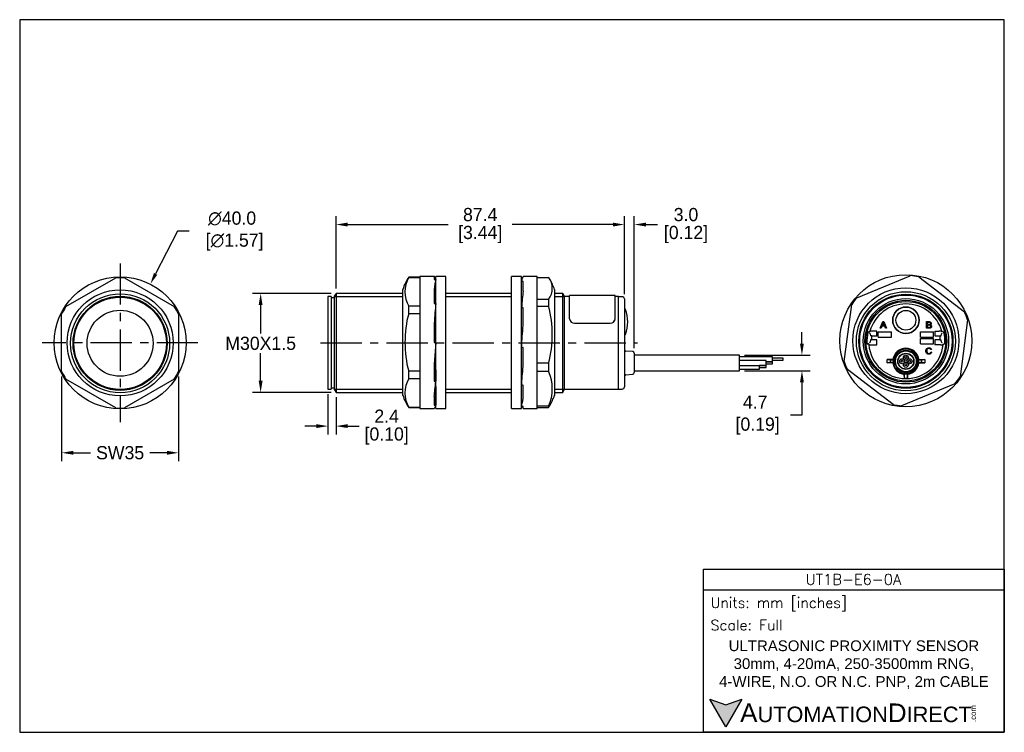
# Model space of a CAD drawing. Header units: inches. Extents: x 493 to 791, y 76 to 291.
import ezdxf

# ---------------------------------------------------------------- set-up
doc = ezdxf.new("R2010")
doc.units = ezdxf.units.IN
doc.header["$LTSCALE"] = 10
doc.header["$MEASUREMENT"] = 0
doc.linetypes.add('CENTER', pattern=[2, 1.25, -0.25, 0.25, -0.25])
for name, color, linetype in [('center', 40, 'CENTER'), ('DIM', 140, 'Continuous'), ('Text', 140, 'Continuous')]:
    doc.layers.add(name, color=color, linetype=linetype)
doc.styles.add('\\M+2ABAC\\M+2A6A11', font='txt')
doc.styles.add('ROMANS', font='romans.shx')
doc.dimstyles.get("Standard").update_dxf_attribs({"dimtxt": 4, "dimasz": 3.5, "dimexe": 2.5, "dimexo": 1.5, "dimgap": 1, "dimtad": 0, "dimtih": 1, "dimtoh": 1, "dimdec": 1, "dimzin": 0, "dimdsep": 46, "dimtxsty": 'Standard', "dimcen": 0, "dimadec": 0, "dimazin": 0, "dimtfac": 1, "dimtdec": 1, "dimtofl": 0, "dimtmove": 0, "dimatfit": 3, "dimfxl": 0, "dimtolj": 1, "dimtzin": 0, "dimarcsym": 0})

# ---------------------------------------------------------------- blocks, each defined once
blk = doc.blocks.new('*D0')
at = {"layer": 'Defpoints', "color": 0}
for p in [(505.46, 184.8), (540.89, 184.8), (540.89, 160.22)]:
    blk.add_point(p, dxfattribs=at)
at = {"layer": 'DIM', "color": 0, "lineweight": -2}
for p, q in [((505.46, 183.3), (505.46, 157.72)), ((540.89, 183.3), (540.89, 157.72)), ((508.96, 160.22), (514.18, 160.22)), ((537.39, 160.22), (532.18, 160.22))]:
    blk.add_line(p, q, dxfattribs=at)
at = {"layer": 'DIM', "color": 0}
for points in [[(508.96, 160.81), (508.96, 159.64), (505.46, 160.22)], [(537.39, 160.81), (537.39, 159.64), (540.89, 160.22)]]:
    blk.add_solid(points, dxfattribs=at)
at = {"layer": 'DIM', "color": 0, "insert": (523.18, 160.22), "char_height": 4, "attachment_point": 5}
blk.add_mtext('\\A1;SW35', dxfattribs=at)
blk = doc.blocks.new('*D1')
at = {"layer": 'Defpoints', "color": 0}
for p in [(532.33, 211.31), (514.02, 175.75)]:
    blk.add_point(p, dxfattribs=at)
at = {"layer": 'DIM', "color": 0, "lineweight": -2}
for p, q in [((540.61, 227.39), (533.93, 214.43)), ((544.11, 227.39), (540.61, 227.39))]:
    blk.add_line(p, q, dxfattribs=at)
at = {"layer": 'DIM', "color": 0}
blk.add_solid([(533.41, 214.69), (534.45, 214.16), (532.33, 211.31)], dxfattribs=at)
at = {"layer": 'DIM', "color": 0, "insert": (557.11, 227.39), "char_height": 4, "attachment_point": 5}
blk.add_mtext('\\A1;∅40.0\\P [∅1.57]', dxfattribs=at)
blk = doc.blocks.new('*D2')
at = {"layer": 'Defpoints', "color": 0}
for p in [(588.59, 208.53), (565.75, 178.53), (588.59, 178.53)]:
    blk.add_point(p, dxfattribs=at)
at = {"layer": 'DIM', "color": 0, "lineweight": -2}
for p, q in [((587.09, 208.53), (563.25, 208.53)), ((565.75, 205.03), (565.75, 196.37)), ((565.75, 182.03), (565.75, 190.37)), ((587.09, 178.53), (563.25, 178.53))]:
    blk.add_line(p, q, dxfattribs=at)
at = {"layer": 'DIM', "color": 0}
for points in [[(565.16, 205.03), (566.33, 205.03), (565.75, 208.53)], [(565.16, 182.03), (566.33, 182.03), (565.75, 178.53)]]:
    blk.add_solid(points, dxfattribs=at)
at = {"layer": 'DIM', "color": 0, "insert": (565.75, 193.37), "char_height": 4, "attachment_point": 5}
blk.add_mtext('\\A1;M30X1.5', dxfattribs=at)
blk = doc.blocks.new('*D3')
at = {"layer": 'Defpoints', "color": 0}
for p in [(586.15, 179.53), (588.59, 178.53), (588.59, 168.31)]:
    blk.add_point(p, dxfattribs=at)
at = {"layer": 'DIM', "color": 0, "lineweight": -2}
for p, q in [((586.15, 178.03), (586.15, 165.81)), ((588.59, 177.03), (588.59, 165.81)), ((582.65, 168.31), (579.15, 168.31)), ((592.09, 168.31), (595.59, 168.31))]:
    blk.add_line(p, q, dxfattribs=at)
at = {"layer": 'DIM', "color": 0}
for points in [[(582.65, 168.9), (582.65, 167.73), (586.15, 168.31)], [(592.09, 168.9), (592.09, 167.73), (588.59, 168.31)]]:
    blk.add_solid(points, dxfattribs=at)
at = {"layer": 'DIM', "color": 0, "char_height": 4, "attachment_point": 5}
for s, insert in [('\\A1;2.4', (603.92, 171.31)), ('\\A1;[0.10]', (603.92, 165.31))]:
    blk.add_mtext(s, dxfattribs=dict(at, insert=insert))
blk = doc.blocks.new('*D4')
at = {"layer": 'Defpoints', "color": 0}
for p in [(675.95, 229.37), (588.59, 208.53), (675.95, 206.82)]:
    blk.add_point(p, dxfattribs=at)
at = {"layer": 'DIM', "color": 0, "lineweight": -2}
for p, q in [((588.59, 210.03), (588.59, 231.87)), ((675.95, 208.32), (675.95, 231.87)), ((592.09, 229.37), (622.6, 229.37)), ((672.45, 229.37), (641.94, 229.37))]:
    blk.add_line(p, q, dxfattribs=at)
at = {"layer": 'DIM', "color": 0}
for points in [[(592.09, 229.95), (592.09, 228.78), (588.59, 229.37)], [(672.45, 229.95), (672.45, 228.78), (675.95, 229.37)]]:
    blk.add_solid(points, dxfattribs=at)
at = {"layer": 'DIM', "color": 0, "char_height": 4, "attachment_point": 5}
for s, insert in [('\\A1;87.4', (632.27, 232.37)), ('\\A1;[3.44]', (632.27, 226.37))]:
    blk.add_mtext(s, dxfattribs=dict(at, insert=insert))
blk = doc.blocks.new('*D5')
at = {"layer": 'Defpoints', "color": 0}
for p in [(678.95, 229.37), (675.95, 206.82), (678.95, 190.47)]:
    blk.add_point(p, dxfattribs=at)
at = {"layer": 'DIM', "color": 0, "lineweight": -2}
for p, q in [((675.95, 208.32), (675.95, 231.87)), ((678.95, 191.97), (678.95, 231.87)), ((672.45, 229.37), (668.95, 229.37)), ((682.45, 229.37), (685.95, 229.37))]:
    blk.add_line(p, q, dxfattribs=at)
at = {"layer": 'DIM', "color": 0}
for points in [[(672.45, 229.95), (672.45, 228.78), (675.95, 229.37)], [(682.45, 229.95), (682.45, 228.78), (678.95, 229.37)]]:
    blk.add_solid(points, dxfattribs=at)
at = {"layer": 'DIM', "color": 0, "char_height": 4, "attachment_point": 5}
for s, insert in [('\\A1;3.0', (694.61, 232.37)), ('\\A1;[0.12]', (694.61, 226.37))]:
    blk.add_mtext(s, dxfattribs=dict(at, insert=insert))
blk = doc.blocks.new('*D6')
at = {"layer": 'Defpoints', "color": 0}
for p in [(710.85, 189.8), (710.85, 185.1), (729.73, 185.1)]:
    blk.add_point(p, dxfattribs=at)
at = {"layer": 'DIM', "color": 0, "lineweight": -2}
for p, q in [((729.73, 193.3), (729.73, 196.8)), ((712.35, 189.8), (732.23, 189.8)), ((712.35, 185.1), (732.23, 185.1)), ((729.73, 181.6), (729.73, 171.64)), ((729.73, 171.64), (726.23, 171.64))]:
    blk.add_line(p, q, dxfattribs=at)
at = {"layer": 'DIM', "color": 0}
for points in [[(729.15, 193.3), (730.32, 193.3), (729.73, 189.8)], [(729.15, 181.6), (730.32, 181.6), (729.73, 185.1)]]:
    blk.add_solid(points, dxfattribs=at)
at = {"layer": 'DIM', "color": 0, "insert": (715.57, 171.64), "char_height": 4, "attachment_point": 5}
blk.add_mtext('\\A1;4.7\\P [0.19]', dxfattribs=at)

msp = doc.modelspace()

# ---------------------------------------------------------------- hatches: boundary and pattern name
at = {"layer": 'Text'}
msp.add_hatch(color=256, dxfattribs=at).paths.add_polyline_path([(711.57, 85.61), (706.72, 83.84), (701.87, 85.61), (706.72, 77.21)])

# ---------------------------------------------------------------- linework, layer by layer
for p, q in [((506.76, 204.51), (521.88, 213.24)), ((524.47, 213.24), (539.6, 204.51)), ((610.62, 213.43), (610.62, 213.38)), ((614.02, 213.43), (610.62, 213.43)), ((610.62, 213.38), (614.02, 213.38)), ((614.02, 213.68), (614.02, 173.68)), ((618.35, 213.68), (614.02, 213.68)), ((618.32, 213.67), (618.32, 212.7)), ((618.32, 212.7), (618.82, 212.7)), ((618.82, 173.68), (618.82, 213.68)), ((621.82, 213.68), (618.82, 213.68)), ((621.82, 173.68), (621.82, 213.68)), ((641.77, 173.68), (641.77, 213.68)), ((644.77, 213.68), (641.77, 213.68)), ((644.77, 173.68), (644.77, 213.68)), ((645, 213.12), (644.77, 213.12)), ((644.77, 206.71), (644.77, 212.16)), ((645.27, 212.16), (644.77, 212.16)), ((645.27, 213.68), (645.27, 213.64)), ((649.57, 213.68), (645.27, 213.68)), ((645.27, 209.15), (645.27, 212.16)), ((649.57, 173.68), (649.57, 213.68)), ((649.57, 213.38), (652.96, 213.38)), ((746.39, 207.22), (762.53, 213.88)), ((765.1, 213.54), (778.95, 202.9)), ((608.82, 177.63), (608.82, 209.72)), ((618.32, 209.62), (618.32, 205.43)), ((654.77, 209.72), (654.77, 177.63)), ((586.15, 207.53), (586.15, 179.53)), ((587.15, 207.53), (586.15, 207.53)), ((587.15, 207.53), (587.15, 179.53)), ((588.15, 207.13), (587.15, 207.13)), ((588.59, 208.53), (588.15, 207.78)), ((588.15, 179.28), (588.15, 207.78)), ((588.15, 207.61), (608.82, 207.61)), ((588.59, 208.53), (588.59, 178.53)), ((608.82, 208.53), (588.59, 208.53)), ((641.77, 208.53), (621.82, 208.53)), ((621.82, 207.61), (641.77, 207.61)), ((652.96, 206.71), (649.57, 206.71)), ((652.96, 206.71), (652.96, 204.66)), ((657.32, 208.53), (654.77, 208.53)), ((654.77, 207.61), (657.75, 207.61)), ((657.32, 178.53), (657.32, 208.53)), ((657.75, 207.78), (657.32, 208.53)), ((657.75, 207.78), (657.75, 179.28)), ((659.35, 207.53), (657.75, 207.53)), ((659.35, 200.8), (659.35, 207.83)), ((673.15, 207.83), (659.35, 207.83)), ((673.15, 200.8), (673.15, 207.83)), ((674.15, 207.53), (673.15, 207.53)), ((674.15, 179.53), (674.15, 207.53)), ((674.15, 179.52), (674.15, 207.52)), ((675.25, 207.52), (674.15, 207.52)), ((675.95, 206.82), (675.95, 180.22)), ((614.02, 204.65), (610.62, 204.65)), ((610.62, 202.41), (610.62, 204.65)), ((618.32, 205.43), (618.82, 205.43)), ((644.77, 201.05), (644.77, 204.14)), ((645.27, 204.14), (644.77, 204.14)), ((645.27, 198.74), (645.27, 204.14)), ((649.57, 204.66), (652.96, 204.66)), ((676.04, 203.89), (675.95, 203.89)), ((742.52, 187.85), (744.81, 205.16)), ((505.46, 184.8), (505.46, 202.26)), ((540.89, 202.26), (540.89, 184.8)), ((610.62, 202.41), (614.02, 202.41)), ((659.35, 200.8), (659.35, 200.8)), ((673.15, 200.8), (673.15, 200.8)), ((753.47, 197.96), (754.24, 199.96)), ((754.24, 199.96), (754.53, 199.96)), ((754.53, 199.96), (755.34, 197.96)), ((767.49, 197.96), (767.49, 199.96)), ((779.94, 200.51), (777.64, 183.19)), ((618.32, 199.48), (618.32, 193.68)), ((660.85, 199.47), (671.65, 199.47)), ((660.85, 199.46), (671.65, 199.46)), ((752.43, 197.12), (751.13, 197.12)), ((752.43, 195.62), (752.43, 197.12)), ((753.75, 197.96), (753.47, 197.96)), ((753.97, 198.56), (753.75, 197.96)), ((754.81, 198.56), (753.97, 198.56)), ((754.05, 198.78), (754.72, 198.78)), ((755.04, 197.96), (754.81, 198.56)), ((755.34, 197.96), (755.04, 197.96)), ((767.76, 199.72), (767.76, 199.12)), ((767.76, 198.88), (767.76, 198.19)), ((770.03, 197.12), (770.03, 195.62)), ((770.03, 197.12), (771.33, 197.12)), ((771.86, 197.1), (771.85, 197.11)), ((675.95, 195.89), (676.04, 195.89)), ((750.01, 196.85), (750.27, 196.85)), ((750.42, 196.3), (750.24, 196.49)), ((750.27, 196.85), (750.27, 196.86)), ((750.27, 196.85), (750.27, 196.85)), ((750.44, 196.28), (750.5, 195.62)), ((750.5, 194.42), (750.44, 193.76)), ((750.93, 195.62), (750.5, 195.62)), ((750.93, 194.42), (750.5, 194.42)), ((750.93, 195.62), (752.43, 195.62)), ((750.93, 194.42), (750.93, 195.62)), ((752.43, 194.42), (750.93, 194.42)), ((752.43, 192.93), (752.43, 194.42)), ((752.84, 196.82), (756.84, 196.82)), ((752.84, 195.22), (752.84, 196.82)), ((752.84, 195.22), (756.84, 195.22)), ((756.84, 195.22), (756.84, 196.82)), ((765.64, 196.82), (769.64, 196.82)), ((765.64, 195.22), (765.64, 196.82)), ((765.64, 195.22), (769.64, 195.22)), ((765.64, 194.82), (769.64, 194.82)), ((765.64, 193.22), (765.64, 194.82)), ((769.64, 195.22), (769.64, 196.82)), ((769.64, 193.22), (769.64, 194.82)), ((770.03, 195.62), (771.53, 195.62)), ((771.53, 194.42), (770.03, 194.42)), ((770.03, 194.42), (770.03, 192.93)), ((771.53, 195.62), (771.53, 194.42)), ((771.53, 195.62), (771.96, 195.62)), ((771.53, 194.42), (771.96, 194.42)), ((771.96, 195.62), (772.02, 196.28)), ((772.02, 193.76), (771.96, 194.42)), ((772.22, 196.49), (772.03, 196.3)), ((772.19, 196.85), (772.18, 196.86)), ((772.19, 196.85), (772.19, 196.85)), ((772.19, 196.85), (772.19, 196.85)), ((618.82, 193.68), (618.32, 187.12)), ((618.32, 193.68), (618.82, 193.68)), ((645.27, 192.12), (644.77, 192.12)), ((645.27, 186.4), (645.27, 192.12)), ((678.49, 190.88), (676.42, 191.05)), ((749.94, 193.19), (749.74, 193.19)), ((749.94, 193.19), (749.94, 193.19)), ((749.94, 193.19), (749.94, 193.19)), ((750.22, 192.93), (750.21, 192.94)), ((750.24, 193.55), (750.42, 193.74)), ((750.72, 192.93), (752.43, 192.93)), ((765.64, 193.22), (769.64, 193.22)), ((768.97, 191.52), (768.72, 191.47)), ((771.73, 192.93), (770.03, 192.93)), ((772.03, 193.74), (772.22, 193.55)), ((772.52, 193.19), (772.51, 193.19)), ((772.52, 193.19), (772.52, 193.19)), ((772.52, 193.19), (772.52, 193.19)), ((678.95, 190.38), (678.95, 184.51)), ((710.85, 189.8), (678.95, 189.8)), ((710.85, 185.1), (710.85, 189.8)), ((720.85, 189.3), (710.85, 189.3)), ((718.85, 188.2), (710.85, 188.2)), ((718.85, 186.7), (718.85, 188.2)), ((720.85, 187.8), (720.85, 189.3)), ((724.07, 188.85), (720.85, 188.85)), ((720.85, 188.25), (724.07, 188.25)), ((724.07, 188.25), (724.07, 188.85)), ((755.52, 187.44), (755.52, 188.46)), ((757.3, 188.46), (755.52, 188.46)), ((755.52, 188.46), (756.53, 188.36)), ((756.53, 187.54), (756.53, 188.36)), ((756.53, 188.36), (757.49, 188.36)), ((764.97, 188.36), (765.93, 188.36)), ((765.16, 188.46), (766.93, 188.46)), ((766.93, 188.46), (765.93, 188.36)), ((765.93, 188.36), (765.93, 187.54)), ((766.93, 188.46), (766.93, 187.44)), ((768.75, 190.8), (769, 190.73)), ((614.02, 184.94), (610.62, 184.94)), ((610.62, 182.7), (610.62, 184.94)), ((618.32, 187.12), (618.32, 181.92)), ((618.82, 185.39), (618.82, 181.92)), ((652.96, 187.35), (649.57, 187.35)), ((649.57, 184.95), (652.96, 184.95)), ((652.96, 187.35), (652.96, 184.95)), ((678.95, 185.1), (710.85, 185.1)), ((710.85, 186.7), (718.85, 186.7)), ((710.85, 185.6), (716.85, 185.6)), ((716.85, 185.6), (716.85, 186.7)), ((718.85, 186.65), (716.85, 186.65)), ((716.85, 186.05), (718.85, 186.05)), ((718.85, 187.8), (720.85, 187.8)), ((720.85, 187.75), (718.85, 187.75)), ((718.85, 187.15), (720.85, 187.15)), ((718.85, 186.05), (718.85, 186.65)), ((720.85, 187.15), (720.85, 187.75)), ((757.35, 174.81), (743.51, 185.45)), ((755.52, 187.44), (756.53, 187.54)), ((757.3, 187.44), (755.52, 187.44)), ((757.49, 187.54), (756.53, 187.54)), ((765.93, 187.54), (764.97, 187.54)), ((765.16, 187.44), (766.93, 187.44)), ((766.93, 187.44), (765.93, 187.54)), ((521.88, 173.82), (506.76, 182.55)), ((539.6, 182.55), (524.47, 173.82)), ((610.62, 182.7), (614.02, 182.7)), ((676.42, 183.84), (678.49, 184.01)), ((760.79, 184.16), (760.72, 184.02)), ((760.72, 183.47), (760.72, 184.02)), ((760.79, 182.83), (760.72, 182.97)), ((760.79, 182.83), (760.79, 184.16)), ((761.68, 184.16), (761.76, 184.02)), ((761.68, 184.16), (761.68, 182.83)), ((761.68, 182.83), (761.75, 182.97)), ((761.76, 183.47), (761.76, 184.02)), ((586.15, 179.53), (587.15, 179.53)), ((587.15, 179.93), (588.15, 179.93)), ((588.15, 179.45), (608.82, 179.45)), ((588.15, 179.28), (588.59, 178.53)), ((618.32, 181.92), (618.82, 181.92)), ((618.82, 180.27), (618.82, 174.65)), ((621.82, 179.45), (641.77, 179.45)), ((645.27, 180.7), (644.77, 180.7)), ((645.27, 176.84), (645.27, 180.7)), ((654.77, 179.45), (657.75, 179.45)), ((657.32, 178.53), (657.75, 179.28)), ((657.75, 179.53), (674.15, 179.53)), ((674.15, 179.52), (675.25, 179.52)), ((776.06, 181.14), (759.92, 174.47)), ((588.59, 178.53), (608.82, 178.53)), ((618.32, 177.27), (618.32, 174.65)), ((621.82, 178.53), (641.77, 178.53)), ((654.77, 178.53), (657.32, 178.53)), ((614.02, 173.97), (610.62, 173.97)), ((610.62, 173.93), (610.62, 173.97)), ((610.62, 173.93), (614.02, 173.93)), ((614.02, 173.68), (618.35, 173.68)), ((618.32, 174.65), (618.82, 174.65)), ((618.82, 173.68), (621.82, 173.68)), ((641.77, 173.68), (644.77, 173.68)), ((645.27, 174.23), (644.77, 174.23)), ((645.27, 173.68), (645.27, 174.23)), ((645.27, 173.68), (649.57, 173.68)), ((652.96, 174.31), (649.57, 174.31)), ((649.57, 173.97), (652.96, 173.97)), ((652.96, 174.31), (652.96, 173.97))]:
    msp.add_line(p, q)
for centre, radius in [((523.18, 193.53), 20), ((761.23, 194.18), 20), ((523.18, 193.53), 16.05), ((761.23, 194.18), 16.05), ((761.23, 194.03), 15), ((523.18, 193.39), 15), ((523.18, 193.39), 14.25), ((523.18, 193.39), 14), ((761.23, 194.02), 14.26), ((761.23, 194.02), 14), ((761.23, 194.02), 12.93), ((761.23, 194.02), 12.4), ((761.23, 194.02), 12.05), ((523.18, 193.39), 10), ((523.18, 193.39), 10), ((761.23, 200.39), 4), ((761.23, 200.38), 3), ((761.23, 187.95), 3.74), ((761.23, 187.95), 3.35), ((761.23, 187.95), 3.15), ((761.23, 187.95), 2.45), ((761.23, 187.95), 2.35), ((760.13, 187.95), 0.75), ((760.13, 187.95), 0.3), ((761.23, 189.05), 0.75), ((761.23, 189.05), 0.3), ((762.33, 187.95), 0.75), ((762.33, 187.95), 0.343), ((761.23, 186.85), 0.75), ((761.23, 186.85), 0.3)]:
    msp.add_circle(centre, radius)
for centre, radius, start, end in [((523.18, 193.53), 19.75, 86.2376, 93.7624), ((623.08, 205.07), 15, 146.1276, 161.9136), ((618.36, 209.02), 8.88, 150.5609, 209.4391), ((648.69, 210.05), 5.42, 322.0339, 37.9661), ((640.51, 205.07), 15, 18.0864, 31.2385), ((761.23, 194.18), 19.75, 78.6859, 86.2107), ((675.25, 206.82), 0.7, 0, 90), ((761.23, 194.18), 19.75, 138.6859, 146.2107), ((523.18, 193.53), 19.75, 146.2376, 153.7624), ((523.18, 193.53), 19.75, 26.2376, 33.7624), ((620.87, 196), 33.24, 344.9041, 15.0959), ((676.04, 203.59), 0.3, 18.4356, 90), ((664.94, 199.89), 12, 341.5644, 18.4356), ((761.23, 194.02), 11.32, 15.5915, 164.4085), ((761.23, 200.38), 4, 0.0716, 180), ((761.23, 194.18), 19.75, 18.6859, 26.2107), ((660.79, 200.9), 1.44, 184.0686, 272.5612), ((660.79, 200.9), 1.43, 183.8659, 272.7628), ((671.72, 200.9), 1.43, 267.237, 356.1332), ((671.72, 200.91), 1.44, 267.4389, 355.9323), ((761.23, 200.38), 4, 180, 0), ((761.23, 200.38), 4, 0, 0.0716), ((767.41, 174.73), 27.99, 126.8949, 127.75), ((745.53, 198.33), 4.97, 342.7563, 345.2767), ((751.01, 188.73), 8.39, 89.1457, 92.7283), ((771.45, 188.72), 8.4, 87.2734, 90.8526), ((755.84, 175.79), 26.66, 52.2073, 53.0728), ((777.97, 198.62), 6.05, 194.8937, 196.9623), ((676.04, 196.19), 0.3, 270, 341.5644), ((761.23, 194.02), 11.8, 167.285, 182.6475), ((750.01, 196.55), 0.3, 90.0118, 167.2927), ((772.45, 196.55), 0.3, 12.7073, 89.9882), ((761.23, 194.02), 11.8, 357.3525, 12.715), ((761.23, 194.03), 14, 359.9795, 0), ((676.45, 191.55), 0.5, 180, 265.452), ((749.74, 193.49), 0.3, 182.6377, 269.9892), ((745.55, 192.65), 4.42, 4.3562, 7.0917), ((761.23, 194.02), 11.32, 185.2802, 354.7198), ((750.6, 200.54), 7.61, 267.1291, 270.9189), ((761.23, 187.95), 3.97, 7.3939, 172.6061), ((771.86, 200.54), 7.61, 269.0811, 272.8708), ((750.99, 216.38), 31.64, 312.178, 312.8563), ((777.57, 192.58), 5.09, 173.1326, 175.5023), ((772.72, 193.49), 0.3, 270.0108, 357.3623), ((678.45, 190.38), 0.5, 0, 85.452), ((787.47, 245.39), 64.44, 242.0795, 242.2707), ((761.23, 187.95), 3.76, 173.7486, 186.2514), ((734.99, 245.39), 64.44, 297.7293, 297.9205), ((761.23, 187.95), 3.76, 353.7486, 6.2514), ((641.19, 179.63), 12.92, 335.6752, 24.3248), ((761.23, 194.18), 19.75, 198.6859, 206.2107), ((787.47, 130.5), 64.44, 117.7293, 117.9205), ((761.23, 187.95), 3.97, 187.3939, 262.6061), ((761.23, 187.95), 3.97, 277.6323, 352.6061), ((734.99, 130.5), 64.44, 62.0795, 62.2707), ((523.18, 193.53), 19.75, 206.2376, 213.7624), ((523.18, 193.53), 19.75, 326.2376, 333.7624), ((618.36, 178.33), 8.88, 150.5609, 209.4391), ((676.45, 183.35), 0.5, 94.548, 180), ((678.45, 184.51), 0.5, 274.548, 0), ((775.7, 183.35), 14.99, 179.5335, 181.4477), ((761.23, 187.95), 3.82, 263.4392, 276.808), ((761.23, 194.02), 11.2, 267.7689, 272.3148), ((746.75, 183.35), 15, 358.5533, 0.4655), ((761.23, 194.18), 19.75, 318.6859, 326.2107), ((675.25, 180.22), 0.7, 270, 0), ((623.08, 182.29), 15, 198.0864, 213.8724), ((640.51, 182.29), 15, 328.7608, 341.9136), ((523.18, 193.53), 19.75, 266.2376, 273.7624), ((648.69, 177.3), 5.42, 322.0339, 328.9681), ((761.23, 194.18), 19.75, 258.6859, 266.2107)]:
    msp.add_arc(centre, radius, start, end)
for centre, major_axis, ratio, start_param, end_param in [((618.82, 193.68), (0.47, -20), 0.072512, 2.825715, 3.159599), ((618.82, 193.68), (0.47, 20), 0.072512, 0.315878, 0.649762), ((644.77, 193.68), (0.59, 20), 0.070445, 0.059975, 0.393859), ((644.77, 193.68), (1.3, 20), 0.03975, 0.688819, 1.022703), ((618.82, 193.68), (1.24, 20), 0.044669, 0.94524, 1.279124), ((644.77, 193.68), (-1.52, -20), 0.005883, 1.493607, 1.827491), ((750.24, 196.28), (0.2, 0), 0.36397, 0.034907, 0.349066), ((772.22, 196.28), (-0.2, 0), 0.36397, 5.934119, 6.248279), ((750.24, 193.77), (0.2, 0), 0.36397, 5.934119, 6.248279), ((772.22, 193.77), (-0.2, 0), 0.36397, 0.034907, 0.349066), ((644.77, 193.68), (-1.16, -20), 0.049325, 0.867711, 1.201595), ((618.82, 193.68), (-1.24, -20), 0.044669, 0.611356, 0.94524), ((644.77, 193.68), (-0.36, -20), 0.074138, 0.237855, 0.571739), ((618.82, 193.68), (0.47, 20), 0.072512, 3.143311, 3.45747), ((644.77, 193.68), (0.59, -20), 0.070445, -0.238584, -0.059975)]:
    msp.add_ellipse(centre, major_axis=major_axis, ratio=ratio, start_param=start_param, end_param=end_param)
for points, knots in [([(610.62, 202.41), (609.78, 199.56), (609.48, 196.63), (609.48, 190.71), (609.78, 187.79), (610.62, 184.94)], [0, 0, 0, 0, 0.5, 0.5, 1, 1, 1, 1]), ([(767.49, 199.96), (767.74, 199.96), (767.99, 199.96), (768.24, 199.96), (768.39, 199.96), (768.52, 199.94), (768.61, 199.9), (768.7, 199.86), (768.77, 199.8), (768.83, 199.71), (768.88, 199.63), (768.9, 199.54), (768.9, 199.36), (768.88, 199.28), (768.84, 199.21), (768.79, 199.13), (768.72, 199.07), (768.63, 199.02)], [0, 0, 0, 0, 0.336059, 0.336059, 0.336059, 0.503806, 0.503806, 0.503806, 0.634822, 0.634822, 0.634822, 0.758729, 0.758729, 0.873657, 0.873657, 0.873657, 1, 1, 1, 1]), ([(754.37, 199.75), (754.35, 199.62), (754.31, 199.49), (754.27, 199.37), (754.2, 199.17), (754.12, 198.97), (754.05, 198.78)], [0, 0, 0, 0, 0.389798, 0.389798, 0.389798, 1, 1, 1, 1]), ([(754.72, 198.78), (754.66, 198.96), (754.59, 199.15), (754.52, 199.33), (754.46, 199.5), (754.41, 199.64), (754.37, 199.75)], [0, 0, 0, 0, 0.571862, 0.571862, 0.571862, 1, 1, 1, 1]), ([(768.63, 199.02), (768.75, 198.99), (768.84, 198.93), (768.9, 198.84), (768.97, 198.76), (769, 198.65), (769, 198.44), (768.98, 198.36), (768.94, 198.28), (768.9, 198.19), (768.86, 198.13), (768.74, 198.05), (768.67, 198.01), (768.58, 197.99), (768.49, 197.97), (768.38, 197.96), (768.26, 197.96), (768, 197.96), (767.75, 197.96), (767.49, 197.96)], [0, 0, 0, 0, 0.135074, 0.135074, 0.135074, 0.266374, 0.266374, 0.373528, 0.373528, 0.373528, 0.46965, 0.46965, 0.565772, 0.565772, 0.565772, 0.695519, 0.695519, 0.695519, 1, 1, 1, 1]), ([(767.76, 199.12), (767.9, 199.12), (768.05, 199.12), (768.19, 199.12), (768.31, 199.12), (768.39, 199.12), (768.44, 199.14), (768.51, 199.16), (768.56, 199.19), (768.59, 199.24), (768.63, 199.29), (768.65, 199.35), (768.65, 199.48), (768.63, 199.54), (768.6, 199.59), (768.57, 199.64), (768.52, 199.68), (768.46, 199.7), (768.4, 199.71), (768.3, 199.72), (768.16, 199.72), (768.02, 199.72), (767.89, 199.72), (767.76, 199.72)], [0, 0, 0, 0, 0.203254, 0.203254, 0.203254, 0.323292, 0.323292, 0.323292, 0.410417, 0.410417, 0.410417, 0.500173, 0.500173, 0.584849, 0.584849, 0.584849, 0.667734, 0.667734, 0.667734, 0.811811, 0.811811, 0.811811, 1, 1, 1, 1]), ([(767.76, 198.19), (767.92, 198.19), (768.09, 198.19), (768.26, 198.19), (768.34, 198.19), (768.4, 198.19), (768.44, 198.2), (768.5, 198.21), (768.55, 198.23), (768.59, 198.26), (768.63, 198.28), (768.66, 198.32), (768.72, 198.42), (768.73, 198.47), (768.73, 198.61), (768.71, 198.68), (768.67, 198.73), (768.63, 198.79), (768.58, 198.83), (768.45, 198.87), (768.35, 198.88), (768.22, 198.88), (768.07, 198.88), (767.91, 198.88), (767.76, 198.88)], [0, 0, 0, 0, 0.213184, 0.213184, 0.213184, 0.290326, 0.290326, 0.290326, 0.360314, 0.360314, 0.360314, 0.43268, 0.43268, 0.505046, 0.505046, 0.589473, 0.589473, 0.589473, 0.69581, 0.69581, 0.802147, 0.802147, 0.802147, 1, 1, 1, 1]), ([(750.21, 192.94), (750.21, 192.94), (750.12, 193.02), (750.03, 193.11), (749.94, 193.19)], [0, 0, 0, 0, 0.000016, 1, 1, 1, 1]), ([(769, 190.73), (768.95, 190.52), (768.85, 190.36), (768.58, 190.14), (768.4, 190.09), (767.99, 190.09), (767.83, 190.13), (767.69, 190.21), (767.56, 190.3), (767.46, 190.42), (767.4, 190.58), (767.33, 190.74), (767.29, 190.92), (767.29, 191.3), (767.33, 191.48), (767.41, 191.63), (767.49, 191.78), (767.6, 191.89), (767.74, 191.97), (767.88, 192.05), (768.04, 192.09), (768.4, 192.09), (768.56, 192.04), (768.7, 191.94), (768.83, 191.84), (768.92, 191.7), (768.97, 191.52)], [0, 0, 0, 0, 0.104376, 0.104376, 0.208752, 0.208752, 0.317142, 0.317142, 0.317142, 0.409738, 0.409738, 0.409738, 0.508627, 0.508627, 0.616505, 0.616505, 0.616505, 0.708763, 0.708763, 0.708763, 0.799096, 0.799096, 0.902432, 0.902432, 0.902432, 1, 1, 1, 1]), ([(768.72, 191.47), (768.68, 191.61), (768.61, 191.71), (768.53, 191.77), (768.44, 191.84), (768.33, 191.87), (768.06, 191.87), (767.93, 191.83), (767.83, 191.76), (767.73, 191.69), (767.66, 191.6), (767.62, 191.47), (767.58, 191.35), (767.56, 191.23), (767.56, 190.94), (767.58, 190.8), (767.63, 190.67), (767.68, 190.55), (767.75, 190.46), (767.85, 190.4), (767.95, 190.34), (768.07, 190.31), (768.33, 190.31), (768.45, 190.35), (768.65, 190.51), (768.71, 190.64), (768.75, 190.8)], [0, 0, 0, 0, 0.096945, 0.096945, 0.096945, 0.187413, 0.187413, 0.290421, 0.290421, 0.290421, 0.385578, 0.385578, 0.385578, 0.479008, 0.479008, 0.599806, 0.599806, 0.599806, 0.694434, 0.694434, 0.694434, 0.783273, 0.783273, 0.891636, 0.891636, 1, 1, 1, 1])]:
    msp.add_open_spline(points, degree=3, knots=knots)
at = {"layer": 'center'}
for p, q in [((523.18, 217.6), (523.18, 169.46)), ((546.75, 193.53), (499.61, 193.53)), ((583.88, 193.53), (679.87, 193.53))]:
    msp.add_line(p, q, dxfattribs=at)
at = {"layer": 'Defpoints'}
msp.add_lwpolyline([(791.04, 291.44), (492.75, 291.44), (492.75, 75.54), (791.04, 75.54)], close=True, dxfattribs=at)
at = {"layer": 'Text'}
msp.add_line((699.93, 118.66), (791.04, 118.66), dxfattribs=at)
for points in [[(699.93, 75.54), (699.93, 124.94), (791.04, 124.94), (791.04, 75.54)], [(711.57, 85.61), (706.72, 77.21), (701.87, 85.61), (706.72, 83.84)]]:
    msp.add_lwpolyline(points, close=True, dxfattribs=at)

# ---------------------------------------------------------------- texts
at = {"layer": 'Text', "linetype": 'Continuous', "insert": (745.34, 121.84), "char_height": 3.248, "width": 61.1425, "attachment_point": 5, "style": 'ROMANS'}
msp.add_mtext('UT1B-E6-0A', dxfattribs=at)
at = {"layer": 'Text', "attachment_point": 4}
for s, insert, char_height, width, style in [(' Units: mm [inches]', (699.93, 114.29), 3.1404, 91.118, 'ROMANS'), (' Scale: Full', (699.93, 108.01), 3.1404, 91.118, 'ROMANS'), ('{\\fArial|b0|i0|c0|p34;     \\H1.2x;A\\H0.8333x;UTOMATION\\H1.2x;D\\H0.8333x;IRECT}', (701.87, 81.41), 4.7106, 79.7962, '\\M+2ABAC\\M+2A6A11')]:
    msp.add_mtext(s, dxfattribs=dict(at, insert=insert, char_height=char_height, width=width, style=style))
at = {"layer": 'Text', "linetype": 'Continuous', "insert": (745.48, 96.04), "char_height": 3.2482, "width": 90.3508, "attachment_point": 5}
msp.add_mtext('{\\fArial|b0|i0|c0|p34;ULTRASONIC PROXIMITY SENSOR\\P30mm, 4-20mA, 250-3500mm RNG, \\P4-WIRE, N.O. OR N.C. PNP, 2m CABLE}', dxfattribs=at)
at = {"layer": 'Text', "insert": (780.77, 78.65), "char_height": 1.6958, "width": 5.0253, "attachment_point": 1, "rotation": 90, "style": '\\M+2ABAC\\M+2A6A11'}
msp.add_mtext('{\\fArial|b0|i0|c0|p34;.com}', dxfattribs=at)

# ---------------------------------------------------------------- dimensions: what is measured, and where the dimension line sits
at = {"layer": 'DIM'}
dim = msp.add_diameter_dim_2p(p1=(514.02, 175.75), p2=(532.33, 211.31), dimstyle='Standard', override={"dimpost": '\\X'}, dxfattribs=at)
dim.commit()
dim.dimension.update_dxf_attribs({"geometry": '*D1', "text_midpoint": (557.11, 227.39), "dimtype": 163})
for base, p1, p2, picture, middle in [((675.95, 229.37), (588.59, 208.53), (675.95, 206.82), '*D4', (632.27, 229.37)), ((678.95, 229.37), (675.95, 206.82), (678.95, 190.47), '*D5', (694.61, 229.37)), ((588.59, 168.31), (586.15, 179.53), (588.59, 178.53), '*D3', (603.92, 168.31))]:
    dim = msp.add_linear_dim(base=base, p1=p1, p2=p2, angle=180, dimstyle='Standard', override={"dimpost": '\\X'}, dxfattribs=at)
    dim.commit()
    dim.dimension.update_dxf_attribs({"geometry": picture, "text_midpoint": middle})
for base, p1, p2, angle, text, picture, middle in [((565.75, 178.53), (588.59, 208.53), (588.59, 178.53), 90, 'M30X1.5', '*D2', (565.75, 193.37)), ((540.89, 160.22), (505.46, 184.8), (540.89, 184.8), 180, 'SW35', '*D0', (523.18, 160.22))]:
    dim = msp.add_linear_dim(base=base, p1=p1, p2=p2, angle=angle, text=text, dimstyle='Standard', override={"dimpost": '\\X'}, dxfattribs=at)
    dim.commit()
    dim.dimension.update_dxf_attribs({"geometry": picture, "text_midpoint": middle, "dimtype": 160})
dim = msp.add_linear_dim(base=(729.73, 185.1), p1=(710.85, 189.8), p2=(710.85, 185.1), angle=90, dimstyle='Standard', override={"dimpost": '\\X'}, dxfattribs=at)
dim.commit()
dim.dimension.update_dxf_attribs({"geometry": '*D6', "text_midpoint": (715.57, 171.64), "dimtype": 160})

doc.saveas('drawing.dxf')
